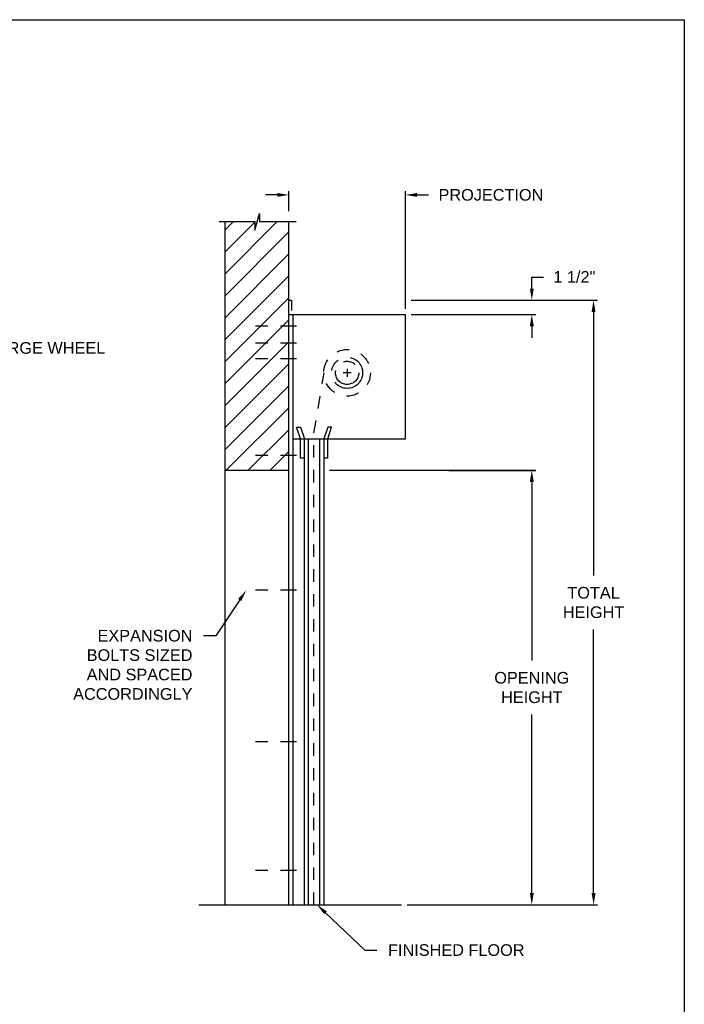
# Model space of a CAD drawing. Header units: inches. Extents: x 169.6 to 213.7, y 195.1 to 266.5.
# Tile 10 of 51: x 183.7 to 189.1, y 199.9 to 207.8. Entities that reach past the tile are written whole.
import ezdxf
from ezdxf import colors
from ezdxf.entities.mleader import LeaderData, LeaderLine
from ezdxf.math import Vec2, Vec3

# ---------------------------------------------------------------- set-up
doc = ezdxf.new("R2010")
doc.units = ezdxf.units.IN
doc.header["$LTSCALE"] = 0.25
doc.header["$MEASUREMENT"] = 0
for name, pattern in [('CENTER', [2, 1.25, -0.25, 0.25, -0.25]), ('CENTER2', [1.125, 0.75, -0.125, 0.125, -0.125]), ('HIDDEN', [0.375, 0.25, -0.125])]:
    doc.linetypes.add(name, pattern=pattern)
doc.layers.add('ANNOTATIONS', color=1, linetype='Continuous')
doc.layers.add('RHX LH F.O.H.', color=7, linetype='Continuous')
doc.styles.add('ARIAL', font='arial.ttf', dxfattribs={"height": 0.09375})
doc.dimstyles.new('STANDARD$0', dxfattribs={"dimtxt": 0.09375, "dimasz": 0.09375, "dimexe": 0.03125, "dimexo": 0.046875, "dimgap": 0.09, "dimtad": 0, "dimtih": 1, "dimtoh": 1, "dimdec": 4, "dimzin": 0, "dimdsep": 46, "dimtxsty": 'ARIAL', "dimcen": 0.09, "dimadec": 0, "dimazin": 0, "dimtfac": 1, "dimtdec": 4, "dimtofl": 0, "dimtmove": 0, "dimatfit": 1, "dimfxl": 1, "dimtolj": 1, "dimtzin": 0, "dimarcsym": 0})

# ---------------------------------------------------------------- blocks, each defined once
blk = doc.blocks.new('*D68')
at = {"layer": 'ANNOTATIONS', "color": 0, "lineweight": -2, "transparency": 16777216}
for p, q in [((187.831, 205.6409), (187.831, 205.7346)), ((187.831, 205.7346), (187.9247, 205.7346)), ((186.8598, 205.5471), (187.8622, 205.5471)), ((186.8598, 205.4321), (187.8622, 205.4321)), ((187.831, 205.3384), (187.831, 205.2446))]:
    blk.add_line(p, q, dxfattribs=at)
at = {"layer": 'ANNOTATIONS', "color": 0, "transparency": 16777216}
for points in [[(187.8153, 205.6409), (187.8466, 205.6409), (187.831, 205.5471)], [(187.8153, 205.3384), (187.8466, 205.3384), (187.831, 205.4321)]]:
    blk.add_solid(points, dxfattribs=at)
at = {"layer": 'defpoints', "color": 0, "transparency": 16777216}
for p in [(186.8129, 205.5471), (187.831, 205.5471), (186.8129, 205.4321)]:
    blk.add_point(p, dxfattribs=at)
at = {"layer": 'ANNOTATIONS', "color": 0, "transparency": 16777216, "insert": (188.1734, 205.7346), "char_height": 0.09375, "attachment_point": 5, "style": 'ARIAL'}
blk.add_mtext('\\A1;1 1/2"', dxfattribs=at)
blk = doc.blocks.new('*D69')
at = {"layer": 'ANNOTATIONS', "color": 0, "lineweight": -2, "transparency": 16777216}
for p, q in [((187.1629, 204.1787), (187.8622, 204.1787)), ((187.831, 204.085), (187.831, 202.6479)), ((187.831, 200.7759), (187.831, 202.213)), ((186.8286, 200.6821), (187.8622, 200.6821))]:
    blk.add_line(p, q, dxfattribs=at)
at = {"layer": 'ANNOTATIONS', "color": 0, "transparency": 16777216}
for points in [[(187.8153, 204.085), (187.8466, 204.085), (187.831, 204.1787)], [(187.8153, 200.7759), (187.8466, 200.7759), (187.831, 200.6821)]]:
    blk.add_solid(points, dxfattribs=at)
at = {"layer": 'defpoints', "color": 0, "transparency": 16777216}
for p in [(187.116, 204.1787), (186.7817, 200.6821), (187.831, 200.6821)]:
    blk.add_point(p, dxfattribs=at)
at = {"layer": 'ANNOTATIONS', "color": 0, "transparency": 16777216, "insert": (187.831, 202.4304), "char_height": 0.09375, "attachment_point": 5, "style": 'ARIAL'}
blk.add_mtext('\\A1;OPENING\\PHEIGHT', dxfattribs=at)
blk = doc.blocks.new('*D70')
at = {"layer": 'ANNOTATIONS', "color": 0, "lineweight": -2, "transparency": 16777216}
for p, q in [((187.0249, 205.5471), (188.3594, 205.5471)), ((188.3282, 205.4534), (188.3282, 203.3321)), ((188.3282, 200.7759), (188.3282, 202.8972)), ((186.8286, 200.6821), (188.3594, 200.6821))]:
    blk.add_line(p, q, dxfattribs=at)
at = {"layer": 'ANNOTATIONS', "color": 0, "transparency": 16777216}
for points in [[(188.3126, 205.4534), (188.3438, 205.4534), (188.3282, 205.5471)], [(188.3126, 200.7759), (188.3438, 200.7759), (188.3282, 200.6821)]]:
    blk.add_solid(points, dxfattribs=at)
at = {"layer": 'defpoints', "color": 0, "transparency": 16777216}
for p in [(186.978, 205.5471), (186.7817, 200.6821), (188.3282, 200.6821)]:
    blk.add_point(p, dxfattribs=at)
at = {"layer": 'ANNOTATIONS', "color": 0, "transparency": 16777216, "insert": (188.3282, 203.1146), "char_height": 0.09375, "attachment_point": 5, "style": 'ARIAL'}
blk.add_mtext('\\A1;TOTAL\\PHEIGHT', dxfattribs=at)
blk = doc.blocks.new('*D71')
at = {"layer": 'ANNOTATIONS', "color": 0, "lineweight": -2, "transparency": 16777216}
for p, q in [((185.8754, 206.2634), (185.8754, 206.4264)), ((186.8129, 205.479), (186.8129, 206.4264)), ((185.7817, 206.3952), (185.6879, 206.3952)), ((186.9067, 206.3952), (187.0004, 206.3952))]:
    blk.add_line(p, q, dxfattribs=at)
at = {"layer": 'ANNOTATIONS', "color": 0, "transparency": 16777216}
for points in [[(185.7817, 206.4108), (185.7817, 206.3796), (185.8754, 206.3952)], [(186.9067, 206.4108), (186.9067, 206.3796), (186.8129, 206.3952)]]:
    blk.add_solid(points, dxfattribs=at)
at = {"layer": 'defpoints', "color": 0, "transparency": 16777216}
for p in [(186.8129, 206.3952), (185.8754, 206.2166), (186.8129, 205.4321)]:
    blk.add_point(p, dxfattribs=at)
at = {"layer": 'ANNOTATIONS', "color": 0, "transparency": 16777216, "insert": (187.502, 206.3952), "char_height": 0.09375, "attachment_point": 5, "style": 'ARIAL'}
blk.add_mtext('\\A1;PROJECTION', dxfattribs=at)

msp = doc.modelspace()

# ---------------------------------------------------------------- hatches: boundary and pattern name
at = {"layer": 'RHX LH F.O.H.', "linetype": 'Continuous'}
h = msp.add_hatch(dxfattribs=at)
h.set_pattern_fill('ANSI31', color=256, style=0)
h.set_pattern_definition([(45, (-7.71918, -70.93625), (-0.088388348, 0.088388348), [])])
h.paths.add_polyline_path([(185.87543, 205.44587), (185.87543, 206.18046), (185.63894, 206.18046), (185.63894, 206.24512), (185.60052, 206.11176), (185.60052, 206.18046), (185.3598, 206.18046), (185.3598, 205.63016)])
h.paths.add_polyline_path([(185.3598, 205.63016), (185.3598, 204.17874), (185.87543, 204.17874), (185.87543, 205.4321), (185.87543, 205.44587)])

# ---------------------------------------------------------------- linework, layer by layer
at = {"layer": 'ANNOTATIONS'}
for p, q in [((186.8598, 205.4321), (187.86222, 205.4321)), ((186.20355, 204.17874), (187.86222, 204.17874))]:
    msp.add_line(p, q, dxfattribs=at)
for points in [[(187.81535, 205.33835), (187.8466, 205.33835), (187.83097, 205.4321)], [(187.81535, 204.08499), (187.8466, 204.08499), (187.83097, 204.17874)]]:
    msp.add_solid(points, dxfattribs=at)
at = {"layer": 'defpoints'}
msp.add_lwpolyline([(189.05875, 195.07023), (169.58887, 195.07023), (169.58887, 207.80534), (189.05875, 207.80534)], close=True, dxfattribs=at)
at = {"layer": 'RHX LH F.O.H.', "linetype": 'Continuous'}
for p, q in [((185.31342, 206.18046), (185.60052, 206.18046)), ((185.3598, 206.18046), (185.3598, 200.6821)), ((185.60052, 206.11176), (185.63894, 206.24512)), ((185.60052, 206.18046), (185.60052, 206.11176)), ((185.63894, 206.24512), (185.63894, 206.18046)), ((185.63894, 206.18046), (185.93413, 206.18046)), ((185.87543, 200.6821), (185.87543, 206.18046)), ((185.87543, 205.54715), (185.89683, 205.54715)), ((185.89683, 205.54715), (185.89683, 205.46489)), ((185.87543, 205.4321), (186.81293, 205.4321)), ((185.90668, 205.4321), (185.90668, 200.6821)), ((186.81293, 204.4321), (186.81293, 205.4321)), ((185.96918, 204.4321), (185.93793, 204.52585)), ((185.93793, 204.52585), (185.96918, 204.52585)), ((185.96918, 204.52585), (186.00043, 204.4321)), ((186.18793, 204.52585), (186.15668, 204.4321)), ((186.18793, 204.4321), (186.21918, 204.52585)), ((186.21918, 204.52585), (186.18793, 204.52585)), ((185.90668, 204.4321), (186.81293, 204.4321)), ((185.96918, 204.27585), (185.96918, 204.4321)), ((186.00043, 200.6821), (186.00043, 204.4321)), ((186.03168, 204.4321), (186.03168, 200.6821)), ((186.12543, 200.6821), (186.12543, 204.4321)), ((186.15668, 204.4321), (186.15668, 200.6821)), ((186.18793, 204.27585), (186.18793, 204.4321)), ((186.00043, 204.27585), (185.96918, 204.27585)), ((186.18793, 204.27585), (186.15668, 204.27585)), ((185.3598, 204.17874), (185.87543, 204.17874)), ((185.15045, 200.6821), (186.78168, 200.6821))]:
    msp.add_line(p, q, dxfattribs=at)
at = {"layer": 'RHX LH F.O.H.', "linetype": 'CENTER2', "ltscale": 0.7}
for p, q in [((185.93793, 205.33835), (185.53168, 205.33835)), ((185.93793, 205.20276), (185.53168, 205.20276)), ((185.93793, 205.0766), (185.53168, 205.0766)), ((185.93793, 204.29737), (185.53168, 204.29737)), ((185.93793, 203.21335), (185.53168, 203.21335)), ((185.93793, 201.9946), (185.53168, 201.9946)), ((185.93793, 200.95706), (185.53168, 200.95706))]:
    msp.add_line(p, q, dxfattribs=at)
at = {"layer": 'RHX LH F.O.H.', "linetype": 'CENTER'}
for p, q in [((186.34418, 204.9946), (186.34418, 204.9321)), ((186.37543, 204.96335), (186.31293, 204.96335))]:
    msp.add_line(p, q, dxfattribs=at)
at = {"layer": 'RHX LH F.O.H.', "linetype": 'HIDDEN'}
for p, q in [((186.07721, 204.47999), (186.15933, 204.9635)), ((186.07721, 200.6821), (186.07721, 204.47999))]:
    msp.add_line(p, q, dxfattribs=at)
msp.add_circle((186.34418, 204.96335), 0.1875, dxfattribs=at)
at = {"layer": 'RHX LH F.O.H.', "linetype": 'CENTER'}
for radius in [0.125, 0.09375]:
    msp.add_circle((186.34418, 204.96335), radius, dxfattribs=at)

# ---------------------------------------------------------------- dimensions: what is measured, and where the dimension line sits
at = {"layer": 'ANNOTATIONS'}
dim = msp.add_linear_dim(base=(186.81293, 206.39519), p1=(185.87543, 206.21655), p2=(186.81293, 205.4321), text='PROJECTION', dimstyle='STANDARD$0', dxfattribs=at)
dim.commit()
dim.dimension.update_dxf_attribs({"geometry": '*D71', "text_midpoint": (187.50204, 206.39519), "dimtype": 160})
for base, p1, p2, text, picture, middle in [((187.83097, 205.54715), (186.81293, 205.4321), (186.81293, 205.54715), '1 1/2"', '*D68', (188.17341, 205.73465)), ((188.3282, 200.6821), (186.97805, 205.54715), (186.78168, 200.6821), 'TOTAL\\PHEIGHT', '*D70', (188.3282, 203.11462)), ((187.83097, 200.6821), (187.11601, 204.17874), (186.78168, 200.6821), 'OPENING\\PHEIGHT', '*D69', (187.83097, 202.43042))]:
    dim = msp.add_linear_dim(base=base, p1=p1, p2=p2, angle=90, text=text, dimstyle='STANDARD$0', dxfattribs=at)
    dim.commit()
    dim.dimension.update_dxf_attribs({"geometry": picture, "text_midpoint": middle})

# ---------------------------------------------------------------- leaders
ml = msp.add_multileader_mtext('Standard', dxfattribs=at)
ml.set_content('CHARGE WHEEL', color=256, style='ARIAL')
ml.set_leader_properties()
ml.build(insert=Vec2(0, 0))
ml.multileader.update_dxf_attribs({"dogleg_length": 0.36, "arrow_head_size": 0.09375})
ctx = ml.context
ctx.base_point, ctx.char_height, ctx.arrow_head_size, ctx.landing_gap_size, ctx.plane_origin = Vec3(183.24474, 205.16309), 0.09375, 0.09375, 0.09, Vec3(182.46606, 204.64402)
notes = []
notes.append((ctx, [(0, (1, 1, 0), (183.14678, 205.16309), (1, 0), 0.09796, [(0, [(183.01781, 204.94401)], 0, [])])]))
ctx.mtext.insert, ctx.mtext.flow_direction = Vec3(183.33474, 205.21076), 5
ml = msp.add_multileader_mtext('Standard', dxfattribs=at)
ml.set_content('EXPANSION BOLTS SIZED AND SPACED ACCORDINGLY', color=256, style='ARIAL')
ml.set_leader_properties()
ml.build(insert=Vec2(0, 0))
ml.multileader.update_dxf_attribs({"dogleg_length": 0.36, "arrow_head_size": 0.09375})
ctx = ml.context
ctx.base_point, ctx.char_height, ctx.arrow_head_size, ctx.landing_gap_size, ctx.plane_origin = Vec3(184.04937, 202.84729), 0.09375, 0.09375, 0.09, Vec3(180.69836, 202.41406)
ctx.text_align_type = 2
notes.append((ctx, [(1, (1, 1, 0), (185.28689, 202.84729), (-1, 0), 0.09796, [(0, [(185.53168, 203.21335)], 0, [])])]))
ctx.mtext.insert, ctx.mtext.width, ctx.mtext.alignment, ctx.mtext.flow_direction = Vec3(185.09893, 202.89496), 1.0279765, 3, 5
ml = msp.add_multileader_mtext('Standard', dxfattribs=at)
ml.set_content('FINISHED FLOOR', color=256, style='ARIAL')
ml.set_leader_properties()
ml.build(insert=Vec2(0, 0))
ml.multileader.update_dxf_attribs({"dogleg_length": 0.36, "arrow_head_size": 0.09375})
ctx = ml.context
ctx.base_point, ctx.char_height, ctx.arrow_head_size, ctx.landing_gap_size, ctx.plane_origin = Vec3(186.58361, 200.31726), 0.09375, 0.09375, 0.09, Vec3(185.79857, 199.88403)
notes.append((ctx, [(0, (1, 1, 0), (186.48565, 200.31726), (1, 0), 0.09796, [(0, [(186.10148, 200.68333)], 0, [])])]))
ctx.mtext.insert, ctx.mtext.flow_direction = Vec3(186.67361, 200.36493), 5
for ctx, leaders in notes:
    for number, flags, end, landing, length, lines in leaders:
        leader = LeaderData()
        leader.index, (leader.has_last_leader_line, leader.has_dogleg_vector, leader.attachment_direction) = number, flags
        leader.last_leader_point, leader.dogleg_vector, leader.dogleg_length = Vec3(end), Vec3(landing), length
        for number, points, colour, breaks in lines:
            line = LeaderLine()
            line.index, line.vertices, line.color, line.breaks = number, Vec3.list(points), colors.encode_raw_color(colour), breaks
            leader.lines.append(line)
        ctx.leaders.append(leader)

doc.saveas('drawing.dxf')
